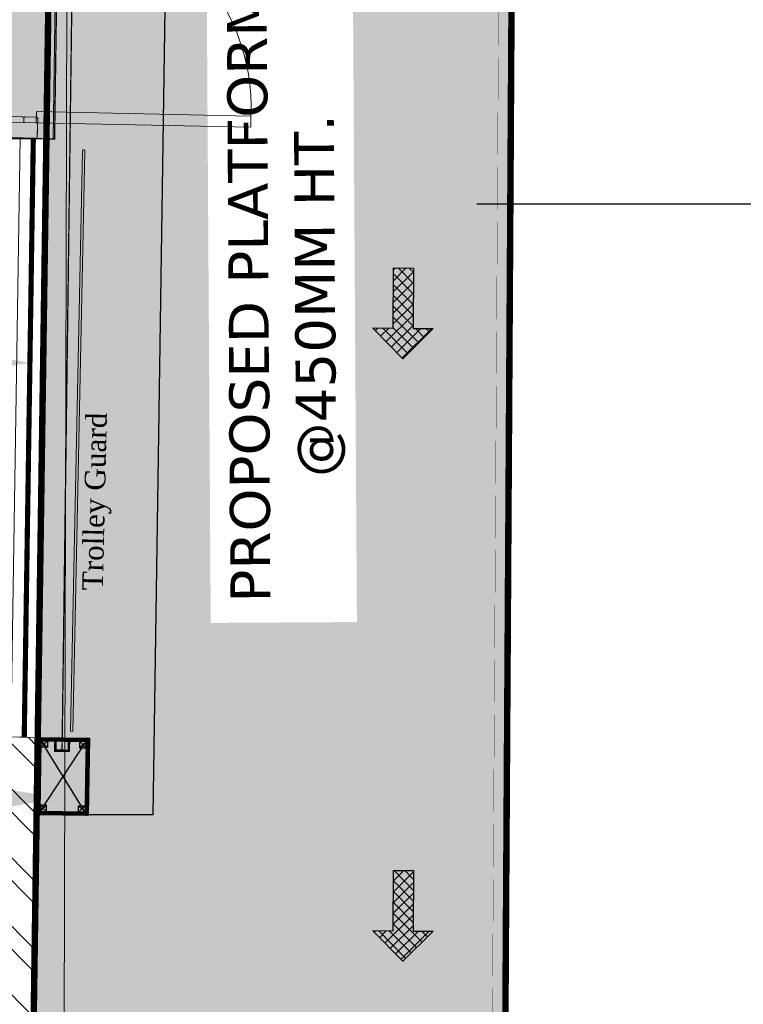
# Model space of a CAD drawing. Header units: millimetres. Extents: x 52937 to 262245, y 6619 to 63681.
# Tile 44 of 56: x 93310 to 96111, y 24290 to 28099. Entities that reach past the tile are written whole.
import ezdxf
from ezdxf.enums import TextEntityAlignment as Align

# ---------------------------------------------------------------- set-up
doc = ezdxf.new("R2010")
doc.units = ezdxf.units.MM
for name, color, linetype, lineweight in [('ACP', 8, 'Continuous', 15), ('CIRCLES', 8, 'Continuous', 0), ('COLUMN', 8, 'Continuous', 0), ('COUNTERS', 8, 'Continuous', 18), ('DOUBLE-DOORS', 8, 'Continuous', 0), ('GLAZING', 8, 'Continuous', 18), ('HATCH', 8, 'Continuous', 5), ('MIRROR', 8, 'Continuous', 30), ('PVC-AIR-CURTAIN', 8, 'Continuous', 0), ('RAILING', 8, 'Continuous', 9), ('SINGLE-DOORS', 8, 'Continuous', 0), ('TEXT', 8, 'Continuous', 5), ('WALL-HATCH', 8, 'Continuous', 5), ('WALLS', 8, 'Continuous', 5)]:
    doc.layers.add(name, color=color, linetype=linetype, lineweight=lineweight)
doc.layers.add('ARROWS', color=6, linetype='Continuous')
doc.layers.add('PORTAL', color=8, linetype='Continuous')
doc.styles.add('ARIAL', font='romans.shx', dxfattribs={"width": 0.8})
doc.styles.add('ATTR', font='times.ttf', dxfattribs={"height": 15})
doc.styles.add('FIXTXT', font='iso.shx')
pattern_1 = [(134.18985573, (1515477.6716, 1831289.7185), (-1.0755510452, -1.0455572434), [])]
pattern_2 = [(270, (-10519421.813, -1781447.46), (62.5, -31.25), [0, -62.5])]

# ---------------------------------------------------------------- blocks, each defined once
blk = doc.blocks.new('STAFF')
at = {"layer": 'ARROWS'}
h = blk.add_hatch(dxfattribs=at)
h.set_pattern_fill('ANSI37', color=256, scale=50, style=0)
h.set_pattern_definition([(45, (853233.83, -315675.63), (-112.253, 112.253), []), (135, (853233.83, -315675.63), (-112.253, -112.253), [])])
h.paths.add_polyline_path([(849552, -319261), (849972, -319261), (849972, -320521), (850392, -320521), (850392, -319261), (850812, -319261), (850182, -318631)])
for p, q in [((849552, -319261), (850182, -318631)), ((850812, -319261), (850182, -318631)), ((849972, -319261), (849552, -319261)), ((849972, -320521), (849972, -319261)), ((850392, -320521), (850392, -319261)), ((850392, -319261), (850812, -319261)), ((849972, -320521), (850392, -320521))]:
    blk.add_line(p, q, dxfattribs=at)
blk = doc.blocks.new('DOORS-3')
at = {"layer": 'DOUBLE-DOORS'}
for p, q in [((102.4, 932.7), (59.3, 932.7)), ((1697.6, 932.7), (1740.7, 932.7))]:
    blk.add_line(p, q, dxfattribs=at)
for points in [[(59.3, 102.4), (102.4, 102.4), (102.4, 932.7), (59.3, 932.7)], [(1740.7, 102.4), (1697.6, 102.4), (1697.6, 932.7), (1740.7, 932.7)]]:
    blk.add_lwpolyline(points, close=True, dxfattribs=at)
for points in [[(80.9, 48.5, 0.414215), (75.5, 53.9), (59.3, 53.9), (59.3, 102.4, 0.414211), (53.9, 107.8), (0, 107.8), (0, 0), (75.5, 0, 0.414214), (80.9, 5.4)], [(1719.1, 48.5, -0.414215), (1724.5, 53.9), (1740.7, 53.9), (1740.7, 102.4, -0.414211), (1746.1, 107.8), (1800, 107.8), (1800, 0), (1724.5, 0, -0.414214), (1719.1, 5.4)]]:
    blk.add_lwpolyline(points, format="xyb", close=True, dxfattribs=at)
for centre, start, end in [((119.5, 151.2), 356.4213, 91.2528), ((1680.5, 151.2), 88.7472, 183.5787)]:
    blk.add_arc(centre, 781.7, start, end, dxfattribs=at)
blk = doc.blocks.new('EXIT-DOOR')
at = {"layer": 'HATCH', "extrusion": (-2.47742e-11, -2.40905e-09, 1)}
h = blk.add_hatch(color=256, dxfattribs=at)
h.set_gradient(color1=(132, 132, 132), color2=(76, 0, 0), one_color=1, name='INVCYLINDER')
h.paths.add_polyline_path([(10611207.9, 1813216.4), (10611205.8, 1813116.5), (10611805.7, 1813103.9), (10611807.7, 1813203.9)])
at = {"layer": 'HATCH'}
blk.add_hatch(color=256, dxfattribs=at).paths.add_polyline_path([(10612657.7, 1813085.7), (10612892.7, 1813083.3), (10612867.2, 1811279.6), (10612632.2, 1811281.3)])
at = {"layer": 'CIRCLES', "ltscale": 20}
for centre in [(10611503.6, 1813010.6, 0), (10611484.6, 1811410.3, 0)]:
    blk.add_circle(centre, 1000, dxfattribs=at)
at = {"layer": 'COLUMN', "ltscale": 400, "extrusion": (-2.47742e-11, -2.40905e-09, 1), "elevation": 0}
for points in [[(10611205.8, 1813116.5), (10611805.7, 1813103.9), (10611807.7, 1813203.9), (10611207.9, 1813216.4), (10611205.8, 1813116.5)], [(10611165.9, 1811217), (10611765.8, 1811204.4), (10611767.8, 1811304.4), (10611168, 1811316.9), (10611165.9, 1811217)]]:
    blk.add_lwpolyline(points, dxfattribs=at)
at = {"layer": 'PVC-AIR-CURTAIN', "const_width": 5}
blk.add_lwpolyline([(10612657.7, 1813085.7), (10612892.7, 1813083.3), (10612867.2, 1811279.6), (10612632.2, 1811281.3)], close=True, dxfattribs=at)
at = {"layer": 'PVC-AIR-CURTAIN', "ltscale": 500}
blk.add_lwpolyline([(10612657.7, 1813085.7), (10612632.2, 1811281.3), (10612862.2, 1811279.6), (10612887.7, 1813081.5)], close=True, dxfattribs=at)
at = {"layer": 'SINGLE-DOORS', "ltscale": 5, "extrusion": (-2.47742e-11, -2.40905e-09, 1), "rotation": 88.79579108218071}
blk.add_blockref('DOORS-3', (10612800.3, 1811282.6, 0), dxfattribs=at)
at = {"layer": 'SINGLE-DOORS', "ltscale": 5, "extrusion": (-2.47742e-11, -2.40905e-09, 1), "xscale": -1, "rotation": 268.7957910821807}
blk.add_blockref('DOORS-3', (10612692.5, 1811284.9, 0), dxfattribs=at)
at = {"layer": 'TEXT', "extrusion": (-2.47742e-11, -2.40905e-09, 1), "xscale": 0.2045743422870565, "yscale": 0.2045743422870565, "zscale": 0.2045743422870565, "rotation": 268.7957910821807}
for p in [(10682234.5, 1984917.3, 0), (10682227.3, 1984575.9, 0)]:
    blk.add_blockref('STAFF', p, dxfattribs=at)
at = {"layer": 'PVC-AIR-CURTAIN', "style": 'FIXTXT'}
blk.add_text('AIR CURTAIN', height=68.611, rotation=270.9011, dxfattribs=at).set_placement((10612775.2, 1812158.6), align=Align.MIDDLE_CENTER)
at = {"layer": 'TEXT', "insert": (10612062.2, 1812952.5), "char_height": 150, "width": 1410.432, "attachment_point": 9, "rotation": 90, "style": 'ARIAL'}
blk.add_mtext('\\pxqc,t13;{\\fVerdana|b0|i0|c0|p34;\\W1;NEW DOUBLE \\PGLASS DOOR\\P }', dxfattribs=at)

msp = doc.modelspace()

# ---------------------------------------------------------------- hatches: boundary and pattern name
at = {"layer": 'HATCH'}
h = msp.add_hatch(dxfattribs=at)
h.set_pattern_fill('DOTS', color=256, scale=1000, angle=270)
h.set_pattern_definition(pattern_2)
h.paths.add_polyline_path([(93375.7, 25022.5), (93483.4, 33435.9), (93950.7, 33429), (93825.8, 25022.5)])
h = msp.add_hatch(dxfattribs=at)
h.set_pattern_fill('DOTS', color=256, scale=1000, angle=270)
h.set_pattern_definition(pattern_2)
h.paths.add_polyline_path([(93375.7, 25022.5), (93483.4, 33435.9), (93950.7, 33429), (93825.8, 25022.5)])
h = msp.add_hatch(color=256, dxfattribs=at)
h.dxf.hatch_style = 1
h.paths.add_polyline_path([(95188.7, 23990.4), (93361.3, 24016.8), (93433.4, 29739.8), (93488.4, 29739.8), (95228.6, 29739.8), (95238.6, 29736.1)])
at = {"layer": 'HATCH', "ltscale": 0.2}
h = msp.add_hatch(dxfattribs=at)
h.set_pattern_fill('ANSI31', color=256, scale=12, angle=89.1899, style=0)
h.set_pattern_definition(pattern_1)
h.paths.add_polyline_path([(93377, 25023.5), (93381.2, 25321.4), (93579.1, 25318.6), (93574.9, 25020.7)])
h.paths.add_polyline_path([(93389.1, 25035.3), (93393, 25309.3), (93567, 25306.8), (93563.1, 25032.8)], flags=16)
h = msp.add_hatch(dxfattribs=at)
h.set_pattern_fill('ANSI31', color=256, scale=12, angle=89.1899, style=0)
h.set_pattern_definition(pattern_1)
h.paths.add_polyline_path([(93377, 25023.5), (93381.2, 25321.4), (93579.1, 25318.6), (93574.9, 25020.7)])
h.paths.add_polyline_path([(93389.1, 25035.3), (93393, 25309.3), (93567, 25306.8), (93563.1, 25032.8)], flags=16)
at = {"layer": 'WALL-HATCH'}
h = msp.add_hatch(dxfattribs=at)
h.set_pattern_fill('ANSI32', color=256, scale=500, angle=270, style=0)
h.set_pattern_definition([(315, (-10519421.81, -1781447.46), (132.5825215, 132.5825215), []), (315, (-10519421.81, -1781535.85), (132.5825215, 132.5825215), [])])
h.paths.add_polyline_path([(93171, 25325.5), (93380.2, 25322.4), (93188.6, 12429.7), (92988.6, 12429.7)])

# ---------------------------------------------------------------- linework, layer by layer
at = {"layer": 'ACP', "ltscale": 300}
msp.add_arc((-16616.5, 30102.8), 113832.9, 351.068438, 5.056296, dxfattribs=at)
at = {"layer": 'ARROWS'}
msp.add_lwpolyline([(95079.7, 27387), (97844.7, 27387)], dxfattribs=at)
for points in [[(95079.7, 27353.7), (94879.7, 27387), (95079.7, 27420.4)], [(93149.9, 26805.4), (93349.9, 26772.1), (93149.9, 26738.8)], [(93269.2, 25120.4), (93469.2, 25087), (93269.2, 25053.7)]]:
    msp.add_solid(points, dxfattribs=at)
at = {"layer": 'COUNTERS'}
msp.add_line((93511.1, 35235.4), (93451.3, 12444.7), dxfattribs=at)
at = {"layer": 'GLAZING'}
msp.add_lwpolyline([(93312.4, 27639.7), (93275.6, 25324), (93380.2, 25322.4), (93413.7, 27639.7)], dxfattribs=at)
at = {"layer": 'GLAZING', "const_width": 20}
msp.add_lwpolyline([(93363, 27639.7), (93327.9, 25323.2)], dxfattribs=at)
at = {"layer": 'HATCH'}
msp.add_lwpolyline([(93507.1, 25348), (93553.6, 27592, -1), (93562.4, 27591.9), (93515.9, 25347.8, -1)], format="xyb", close=True, dxfattribs=at)
at = {"layer": 'HATCH', "ltscale": 2000}
msp.add_arc((-16604.8, 30101.8), 113221.1, 351.020284, 2.598755, dxfattribs=at)
at = {"layer": 'MIRROR', "ltscale": 0.001, "const_width": 5}
msp.add_lwpolyline([(93577.5, 33182.1), (93474.3, 25270.6)], dxfattribs=at)
at = {"layer": 'MIRROR', "const_width": 10}
msp.add_lwpolyline([(93501, 25319.7), (93500.3, 25270.3), (93448.3, 25271), (93449, 25320.5)], dxfattribs=at)
at = {"layer": 'PORTAL'}
for p, q in [((93392.6, 25284.3), (93418, 25308.9)), ((93392.6, 25284.3), (93418, 25308.9)), ((93393, 25309.3), (93417.6, 25283.9)), ((93393, 25309.3), (93417.6, 25283.9)), ((93567, 25306.8), (93541.6, 25282.2)), ((93567, 25306.8), (93541.6, 25282.2)), ((93566.6, 25281.8), (93542, 25307.2)), ((93566.6, 25281.8), (93542, 25307.2)), ((93389.1, 25035.3), (93414.5, 25059.9)), ((93389.1, 25035.3), (93414.5, 25059.9)), ((93389.5, 25060.3), (93414.1, 25034.9)), ((93389.5, 25060.3), (93414.1, 25034.9)), ((93563.5, 25057.8), (93538.1, 25033.2)), ((93563.5, 25057.8), (93538.1, 25033.2)), ((93563.1, 25032.8), (93538.5, 25058.2)), ((93563.1, 25032.8), (93538.5, 25058.2))]:
    msp.add_line(p, q, dxfattribs=at)
for points in [[(93375.7, 25022.5), (93483.4, 33435.9), (93950.7, 33429), (93825.8, 25022.5)], [(93375.7, 25022.5), (93483.4, 33435.9), (93950.7, 33429), (93825.8, 25022.5)], [(93375.9, 25022.5), (93380.2, 25322.4), (93580.2, 25319.6), (93575.9, 25019.6)], [(93375.9, 25022.5), (93380.2, 25322.4), (93580.2, 25319.6), (93575.9, 25019.6)], [(93377, 25023.5), (93381.2, 25321.4), (93579.1, 25318.6), (93574.9, 25020.7)], [(93377, 25023.5), (93381.2, 25321.4), (93579.1, 25318.6), (93574.9, 25020.7)], [(93389.1, 25035.3), (93393, 25309.3), (93567, 25306.8), (93563.1, 25032.8)], [(93389.1, 25035.3), (93393, 25309.3), (93567, 25306.8), (93563.1, 25032.8)], [(93418, 25308.9), (93417.6, 25283.9), (93392.6, 25284.3), (93393, 25309.3)], [(93418, 25308.9), (93417.6, 25283.9), (93392.6, 25284.3), (93393, 25309.3)], [(93542, 25307.2), (93541.6, 25282.2), (93566.6, 25281.8), (93567, 25306.8)], [(93542, 25307.2), (93541.6, 25282.2), (93566.6, 25281.8), (93567, 25306.8)], [(93414.1, 25034.9), (93414.5, 25059.9), (93389.5, 25060.3), (93389.1, 25035.3)], [(93414.1, 25034.9), (93414.5, 25059.9), (93389.5, 25060.3), (93389.1, 25035.3)], [(93538.1, 25033.2), (93538.5, 25058.2), (93563.5, 25057.8), (93563.1, 25032.8)], [(93538.1, 25033.2), (93538.5, 25058.2), (93563.5, 25057.8), (93563.1, 25032.8)]]:
    msp.add_lwpolyline(points, close=True, dxfattribs=at)
for points in [[(93389.1, 25035.3), (93567, 25306.8)], [(93389.1, 25035.3), (93567, 25306.8)], [(93563.1, 25032.8), (93393, 25309.3)], [(93563.1, 25032.8), (93393, 25309.3)]]:
    msp.add_lwpolyline(points, dxfattribs=at)
at = {"layer": 'WALLS', "ltscale": 600}
msp.add_lwpolyline([(95208.1, 27940.3), (95192.8, 25440.6)], dxfattribs=at)
at = {"layer": 'WALLS'}
msp.add_lwpolyline([(93171, 25325.5), (93380.2, 25322.4), (93188.6, 12429.7), (92988.6, 12429.7)], close=True, dxfattribs=at)

# ---------------------------------------------------------------- block references
at = {"xscale": -0.1857422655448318, "yscale": 0.1857422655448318, "zscale": 0.1857422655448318, "rotation": 179.6806557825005}
for p in [(-63449.1, -31514.6, 0), (-63449.1, -33846.2, 0)]:
    msp.add_blockref('STAFF', p, dxfattribs=at)

# ---------------------------------------------------------------- texts
at = {"layer": 'TEXT', "insert": (93666.4, 26233.7), "char_height": 80, "width": 673.504, "attachment_point": 8, "rotation": 88.6438, "style": 'ATTR'}
msp.add_mtext('{\\C4;Trolley Guard} ', dxfattribs=at)

# ---------------------------------------------------------------- next in the draw order: texts
at = {"layer": 'TEXT', "insert": (94118.9, 27029.5), "char_height": 154.305, "width": 2373.323, "attachment_point": 2, "rotation": 90.3612, "style": 'ARIAL', "bg_fill": 2}
msp.add_mtext('\\pxqc;{\\fVerdana|b0|i0|c0|p34;\\W1;PROPOSED PLATFORM \\P@450MM HT.}', dxfattribs=at)

# ---------------------------------------------------------------- next in the draw order: linework, layer by layer
at = {"layer": 'COLUMN', "const_width": 25}
msp.add_lwpolyline([(95188.7, 23990.4), (93361.3, 24016.8), (93428.3, 28646.5), (93447.2, 29739.8), (95223.6, 29739.8), (95223.6, 29739.8)], close=True, dxfattribs=at)
at = {"layer": 'RAILING', "const_width": 1}
for points in [[(93446.4, 29739.8), (95223.6, 29739.8), (95188.6, 23990.8)], [(93446.4, 29739.8), (95239, 29739.8), (95188.6, 23990.4)], [(93446.4, 29689.8), (95173.3, 29689.8), (95138.6, 23991.1)]]:
    msp.add_lwpolyline(points, dxfattribs=at)

# ---------------------------------------------------------------- next in the draw order: block references
at = {"layer": 'SINGLE-DOORS'}
msp.add_blockref('EXIT-DOOR', (-10519421.8, -1783641.6), dxfattribs=at)

doc.saveas('drawing.dxf')
